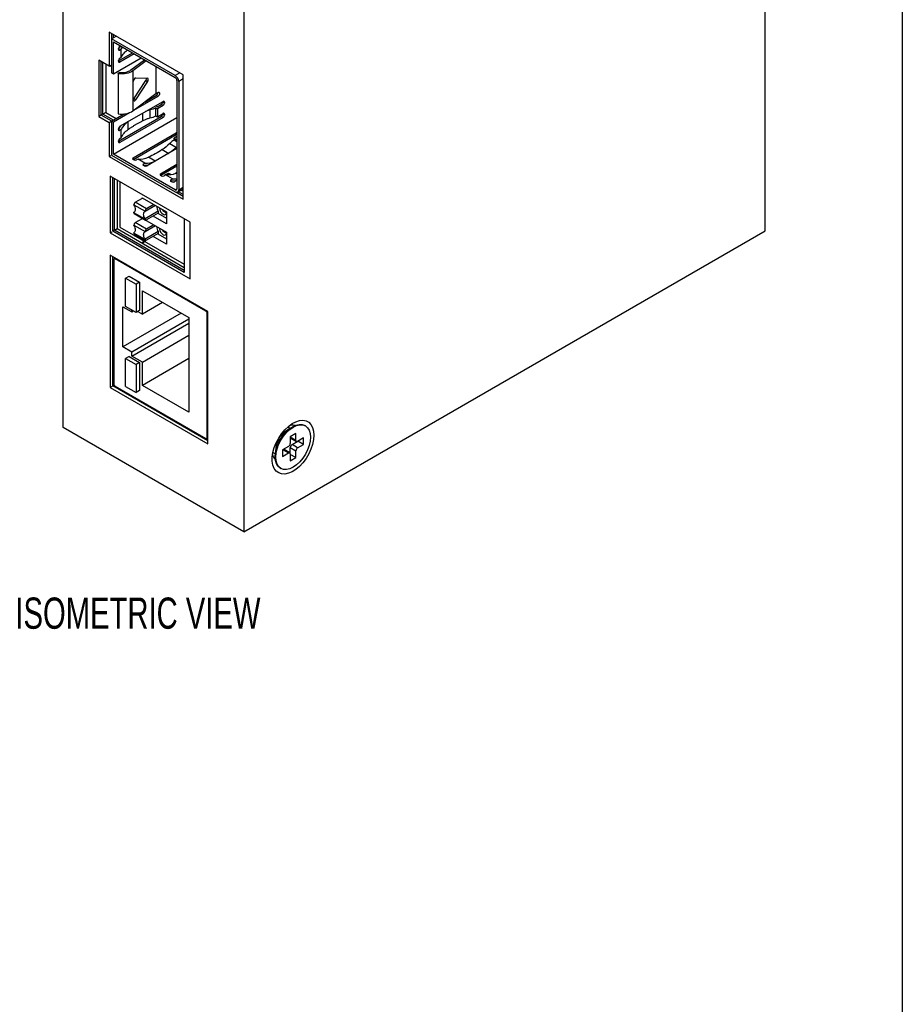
# Model space of a CAD drawing. Header units: millimetres. Extents: x 6 to 273, y 6 to 210.
# Tile 8 of 9: x 213 to 273, y 87 to 154. Entities that reach past the tile are written whole.
import ezdxf

# ---------------------------------------------------------------- set-up
doc = ezdxf.new("R2010")
doc.units = ezdxf.units.MM
doc.layers.add('DIMENSIONS', color=140, linetype='Continuous', lineweight=25)
doc.layers.add('TEXT', color=140, linetype='Continuous', lineweight=25)
doc.styles.add('SLDTEXTSTYLE0', font='TXT', dxfattribs={"width": 0.7})

msp = doc.modelspace()

# ---------------------------------------------------------------- linework, layer by layer
for p, q in [((263.7377, 139.3292), (263.7377, 191.0435)), ((216.1259, 125.9945), (216.1259, 177.7088)), ((228.3824, 170.6333), (228.3824, 118.919)), ((224.2812, 149.9145), (219.2607, 152.8128)), ((219.2607, 152.8128), (219.2607, 150.4992)), ((219.421, 152.361), (219.7321, 152.5406)), ((219.421, 152.361), (219.421, 150.0474)), ((223.7343, 149.8709), (219.421, 152.361)), ((219.4257, 152.3637), (219.4257, 152.7175)), ((219.5435, 152.4317), (219.5435, 152.6495)), ((219.7321, 152.5406), (219.7321, 152.5406)), ((219.5388, 152.1568), (223.7343, 149.7348)), ((219.5388, 149.9794), (219.5388, 152.1568)), ((219.8924, 151.6533), (219.8924, 151.7077)), ((219.8924, 151.6805), (219.9301, 151.7022)), ((219.8924, 151.6533), (219.9867, 151.5988)), ((219.9867, 151.871), (220.0103, 151.8847)), ((220.0802, 151.6528), (219.9867, 151.5988)), ((220.0802, 151.1085), (220.0802, 151.6528)), ((219.5388, 149.9794), (221.4247, 151.0681)), ((219.8924, 150.8639), (220.8354, 151.4083)), ((220.9533, 151.3403), (219.9867, 150.7823)), ((219.9867, 151.0545), (220.0802, 151.1085)), ((218.5536, 150.9074), (218.5536, 147.0969)), ((219.2607, 150.4992), (218.5536, 150.9074)), ((218.7186, 147.1922), (218.7186, 150.8122)), ((218.8364, 147.2602), (218.8364, 150.7441)), ((219.025, 150.6353), (219.025, 147.369)), ((219.2607, 150.4992), (219.3785, 150.5673)), ((219.3314, 150.54), (219.421, 150.4883)), ((219.8924, 150.8367), (219.8924, 150.8912)), ((219.9867, 150.7823), (219.8924, 150.8367)), ((220.7285, 150.2472), (221.6445, 150.9413)), ((221.7628, 150.873), (220.8614, 150.1892)), ((222.4144, 150.4968), (222.4144, 148.6454)), ((219.421, 150.0474), (219.5388, 149.9794)), ((219.8726, 149.9957), (219.8988, 150.0511)), ((219.8726, 149.9957), (219.8726, 147.2739)), ((219.8988, 150.0511), (219.9543, 150.0832)), ((220.8614, 150.1892), (220.8614, 147.4674)), ((221.0434, 149.7102), (221.8549, 149.6998)), ((224.0455, 150.0505), (223.7343, 149.8709)), ((224.2812, 149.6423), (223.97, 149.4627)), ((224.2812, 141.4769), (224.2812, 149.9145)), ((220.8906, 148.2244), (220.8906, 149.4764)), ((220.9246, 148.291), (221.7367, 149.5324)), ((221.8549, 149.4641), (221.0434, 148.2225)), ((221.7367, 149.5324), (221.8549, 149.4641)), ((223.8522, 149.5307), (223.8522, 142.1818)), ((223.97, 149.4627), (223.97, 142.1138)), ((220.8614, 147.4674), (222.4144, 148.6454)), ((222.5558, 148.4549), (220.913, 147.5065)), ((221.0434, 148.2225), (220.9246, 148.291)), ((221.6636, 148.0759), (222.438, 148.5229)), ((222.4144, 148.6454), (222.5558, 148.7271)), ((222.5558, 148.4549), (222.438, 148.5229)), ((219.9867, 146.4274), (222.9094, 148.1146)), ((222.3865, 147.8128), (222.5219, 147.7601)), ((222.4174, 147.6856), (222.5275, 147.622)), ((222.4174, 147.1413), (222.4174, 147.6856)), ((222.5004, 147.7425), (222.7915, 147.9105)), ((222.9094, 147.8425), (222.5275, 147.622)), ((222.5275, 147.622), (222.5275, 147.0777)), ((222.9094, 147.8425), (222.7915, 147.9105)), ((222.8858, 148.0738), (222.8858, 148.101)), ((223.0036, 148.0058), (222.8858, 148.0738)), ((223.0036, 148.0602), (222.9094, 148.1146)), ((223.0036, 148.0602), (223.0036, 148.0058)), ((218.6714, 147.1649), (218.5536, 147.0969)), ((218.5536, 147.0969), (219.2607, 146.6887)), ((218.8364, 147.2602), (218.7186, 147.1922)), ((219.4257, 146.784), (218.7186, 147.1922)), ((219.025, 147.369), (218.8364, 147.2602)), ((219.5435, 146.852), (218.8364, 147.2602)), ((219.025, 147.369), (219.7321, 146.9609)), ((219.421, 146.7813), (220.2627, 147.2672)), ((220.6411, 147.3495), (219.5388, 146.7132)), ((219.5388, 144.5358), (223.8522, 147.0258)), ((219.8924, 145.4203), (222.7915, 147.094)), ((222.9094, 147.0259), (219.9867, 145.3387)), ((221.5251, 147.3155), (221.5251, 146.804)), ((222.0154, 147.5434), (221.7081, 147.4212)), ((222.0154, 147.5434), (222.0154, 146.999)), ((222.4174, 147.1413), (222.5275, 147.0777)), ((222.5275, 147.0777), (222.9094, 147.2981)), ((222.9094, 147.0259), (222.7915, 147.094)), ((223.0036, 147.2437), (222.8858, 147.3117)), ((223.0036, 147.1892), (222.8858, 147.2573)), ((223.0036, 147.2437), (223.0036, 147.1892)), ((219.2607, 146.6887), (219.3785, 146.7567)), ((219.2607, 146.6887), (219.2607, 144.3752)), ((219.421, 146.7813), (219.421, 144.4677)), ((219.5388, 146.7132), (219.421, 146.7813)), ((219.5388, 144.5358), (219.5388, 146.7132)), ((220.5505, 146.2148), (220.5505, 146.7529)), ((219.8924, 146.2097), (219.8924, 146.2641)), ((219.8924, 146.2369), (219.9301, 146.2586)), ((219.8924, 146.2096), (219.9867, 146.1552)), ((220.0802, 146.2092), (219.9867, 146.1552)), ((219.9867, 145.6109), (220.0802, 145.6648)), ((220.0802, 145.6648), (220.0802, 146.2092)), ((220.8786, 144.286), (223.805, 145.9754)), ((223.805, 145.8393), (220.9021, 144.1635)), ((223.8522, 145.7305), (223.6542, 145.6162)), ((223.6542, 145.6162), (223.8522, 145.5019)), ((223.6542, 145.4891), (223.6542, 145.6162)), ((223.805, 145.9754), (223.805, 145.8393)), ((219.8924, 145.3931), (219.8924, 145.4476)), ((219.9867, 145.3387), (219.8924, 145.3931)), ((223.3605, 145.252), (223.8319, 144.9799)), ((223.8319, 144.9799), (223.494, 144.7073)), ((223.8522, 145.3748), (223.6542, 145.4891)), ((219.2607, 144.3752), (219.3785, 144.4432)), ((219.2607, 144.3752), (224.2812, 141.4769)), ((219.421, 144.4677), (223.7343, 141.9777)), ((223.7343, 142.1138), (219.5388, 144.5358)), ((220.8786, 144.286), (220.8786, 144.1771)), ((223.8522, 144.9141), (221.8214, 143.7417)), ((222.3796, 144.064), (221.9138, 144.3329)), ((222.8553, 144.8445), (223.2935, 144.5915)), ((220.9257, 144.1499), (220.8786, 144.1771)), ((221.2121, 144.2064), (221.1143, 144.1499)), ((221.6835, 143.9342), (221.2121, 144.2064)), ((221.5857, 143.8778), (221.6835, 143.9342)), ((221.5857, 143.7689), (221.5857, 143.8778)), ((221.6328, 143.7417), (221.5857, 143.7689)), ((221.6511, 143.7795), (221.6093, 143.7553)), ((221.9118, 143.7939), (221.6511, 143.7795)), ((222.7406, 143.211), (223.8522, 143.8527)), ((223.8522, 143.7166), (222.7642, 143.0886)), ((224.7526, 139.9146), (219.3314, 143.0442)), ((219.3314, 143.0442), (219.3314, 139.2119)), ((219.4964, 139.3072), (219.4964, 142.949)), ((222.7406, 143.211), (222.7406, 143.1022)), ((222.7877, 143.075), (222.7406, 143.1022)), ((222.9432, 143.061), (222.9474, 143.0634)), ((223.0741, 143.1314), (222.9763, 143.075)), ((223.5455, 142.8593), (223.0741, 143.1314)), ((223.0985, 143.1507), (223.2841, 143.2578)), ((223.2841, 143.2578), (223.4637, 143.1541)), ((223.2841, 143.2578), (223.2841, 143.1273)), ((223.8522, 143.2994), (223.7758, 143.258)), ((223.8522, 143.2139), (223.7758, 143.258)), ((219.6142, 139.3752), (219.6142, 142.8809)), ((219.8028, 142.7721), (219.8028, 139.484)), ((219.989, 142.6646), (219.989, 139.5916)), ((223.4477, 142.8028), (223.5455, 142.8593)), ((223.4477, 142.694), (223.4477, 142.8028)), ((223.4948, 142.6668), (223.4477, 142.694)), ((223.5132, 142.7045), (223.4713, 142.6804)), ((223.7738, 142.719), (223.5132, 142.7045)), ((223.5455, 142.8593), (223.8522, 142.8705)), ((223.8522, 142.7642), (223.6834, 142.6668)), ((223.97, 142.1138), (224.2812, 142.2934)), ((223.7343, 142.1138), (223.8522, 142.1818)), ((224.2812, 141.6674), (223.7811, 141.9561)), ((223.901, 141.9612), (224.2812, 142.1807)), ((224.2812, 141.8035), (223.9545, 141.9921)), ((224.143, 142.1009), (224.2812, 142.0212)), ((220.9318, 141.1105), (221.6861, 140.6751)), ((220.9318, 141.0818), (220.9318, 141.1105)), ((221.0261, 141.2738), (221.5211, 141.5596)), ((221.7804, 140.8384), (221.0261, 141.2738)), ((221.4975, 141.5732), (223.1474, 140.6207)), ((221.4975, 141.546), (221.4975, 141.5732)), ((222.3945, 141.0554), (221.6861, 140.6464)), ((222.2753, 141.1242), (221.7804, 140.8384)), ((220.9318, 140.5949), (220.954, 140.6077)), ((220.9318, 140.5662), (220.9318, 140.5949)), ((221.6861, 140.1307), (220.9318, 140.5662)), ((220.9594, 140.5051), (221.7137, 140.0697)), ((222.5817, 140.6765), (221.6861, 140.1595)), ((221.6861, 140.6751), (221.6861, 140.6464)), ((222.5817, 140.5389), (221.7804, 140.0763)), ((223.1474, 139.8042), (222.2282, 140.3348)), ((222.5582, 140.5253), (223.1474, 140.1852)), ((222.5817, 140.6765), (222.5817, 140.5389)), ((223.1474, 140.5934), (223.1462, 140.6214)), ((223.1474, 140.6207), (223.1474, 139.8042)), ((220.9318, 139.7279), (221.6861, 139.2924)), ((220.9318, 139.6991), (220.9318, 139.7279)), ((221.0261, 139.8912), (221.5211, 140.1769)), ((221.7804, 139.4557), (221.0261, 139.8912)), ((221.4975, 140.1905), (223.1474, 139.238)), ((221.4975, 140.1633), (221.4975, 140.1905)), ((221.6861, 140.1307), (221.6861, 140.1595)), ((222.3945, 139.6727), (221.6861, 139.2637)), ((222.2753, 139.7415), (221.7804, 139.4557)), ((224.3519, 140.146), (224.3519, 136.5042)), ((224.7526, 136.0823), (224.7526, 139.9146)), ((219.3314, 139.2119), (219.4493, 139.2799)), ((219.3314, 139.2119), (224.7526, 136.0823)), ((219.6142, 139.3752), (219.4964, 139.3072)), ((224.3519, 136.5042), (219.4964, 139.3072)), ((224.3519, 136.6402), (219.6142, 139.3752)), ((219.6143, 139.3752), (219.8028, 139.484)), ((219.8028, 139.484), (224.3519, 136.8579)), ((219.989, 139.5916), (224.3519, 137.0729)), ((220.9318, 139.2122), (220.954, 139.2251)), ((220.9318, 139.1835), (220.9318, 139.2122)), ((221.6861, 138.7481), (220.9318, 139.1835)), ((220.9594, 139.1224), (221.7137, 138.687)), ((222.5817, 139.2939), (221.6861, 138.7768)), ((221.6861, 139.2924), (221.6861, 139.2637)), ((222.5817, 139.1563), (221.7804, 138.6936)), ((223.1474, 138.4215), (222.2282, 138.9522)), ((222.5582, 139.1427), (223.1474, 138.8025)), ((222.5817, 139.2939), (222.5817, 139.1563)), ((223.1474, 139.2107), (223.1462, 139.2387)), ((223.1474, 139.238), (223.1474, 138.4215)), ((228.3824, 118.919), (263.7377, 139.3292)), ((221.6473, 138.6343), (221.4611, 138.5268)), ((221.5001, 138.5042), (221.6863, 138.6117)), ((221.6861, 138.7481), (221.6861, 138.7768)), ((219.3314, 137.6877), (219.3314, 128.7166)), ((225.9546, 133.8642), (219.3314, 137.6877)), ((219.4964, 128.8119), (219.4964, 137.5925)), ((219.5718, 137.391), (219.5718, 128.9643)), ((219.6695, 137.4925), (219.5994, 137.4521)), ((219.6142, 137.4606), (219.6142, 137.5244)), ((219.6661, 137.4455), (219.7086, 137.47)), ((225.8179, 133.8941), (219.6661, 137.4455)), ((220.3732, 136.1173), (220.6089, 136.2534)), ((220.6089, 136.2534), (221.316, 135.8452)), ((220.3732, 136.1173), (221.0803, 135.7091)), ((220.3732, 134.2121), (220.3732, 136.1173)), ((221.316, 135.8452), (221.0803, 135.7091)), ((221.0803, 135.7091), (221.0803, 133.8039)), ((221.316, 135.8452), (221.316, 133.9399)), ((221.5046, 135.2736), (224.663, 133.4503)), ((221.5046, 133.695), (221.5046, 135.2736)), ((222.8719, 134.4843), (221.5046, 133.695)), ((220.1846, 134.1848), (220.7975, 133.831)), ((220.1846, 131.463), (220.1846, 134.1848)), ((224.1451, 133.7493), (220.1846, 131.463)), ((221.0803, 133.8039), (220.3732, 134.2121)), ((220.7975, 133.831), (220.7975, 133.9672)), ((220.7975, 133.831), (220.9154, 133.8991)), ((221.316, 133.9399), (221.0803, 133.8039)), ((221.1981, 133.8719), (221.5046, 133.695)), ((225.8179, 133.8941), (225.8604, 133.9186)), ((225.9546, 133.7553), (225.9122, 133.7308)), ((225.9122, 132.2393), (225.9122, 133.7308)), ((225.9546, 124.8931), (225.9546, 133.8642)), ((224.663, 133.3407), (220.7975, 131.1092)), ((220.7975, 130.837), (224.663, 133.0686)), ((224.663, 133.4503), (224.663, 127.0269)), ((221.5046, 130.4288), (224.663, 132.2522)), ((225.9122, 132.2393), (225.9546, 132.2637)), ((225.9546, 132.2447), (225.9122, 132.2393)), ((225.9122, 131.1505), (225.9122, 132.2393)), ((220.7975, 131.1092), (220.1846, 131.463)), ((220.7975, 130.837), (220.7975, 131.1092)), ((225.9122, 131.1505), (225.9546, 131.156)), ((225.9122, 127.8844), (225.9122, 131.1505)), ((220.6089, 130.8098), (220.3732, 130.6737)), ((220.3732, 130.6737), (221.0803, 130.2655)), ((220.3732, 128.7685), (220.3732, 130.6737)), ((220.6089, 130.8098), (221.316, 130.4016)), ((221.5046, 130.4288), (220.7975, 130.837)), ((221.316, 130.4016), (221.0803, 130.2655)), ((221.0803, 130.2655), (221.0803, 128.3603)), ((221.316, 130.4016), (221.316, 128.4963)), ((224.663, 130.6735), (221.5046, 128.8502)), ((221.5046, 128.8502), (221.5046, 130.4288)), ((219.4493, 128.7847), (219.3314, 128.7166)), ((219.3314, 128.7166), (225.9546, 124.8931)), ((219.5994, 128.8714), (219.4964, 128.8119)), ((225.9546, 125.0836), (219.4964, 128.8119)), ((219.6661, 128.801), (225.8179, 125.2497)), ((220.3732, 128.7685), (221.0803, 128.3603)), ((221.316, 128.4963), (221.0803, 128.3603)), ((224.663, 127.0269), (221.5046, 128.8502)), ((225.9122, 127.8844), (225.9546, 127.9089)), ((225.9546, 127.8898), (225.9122, 127.8844)), ((225.9122, 126.7956), (225.9122, 127.8844)), ((225.9122, 126.7956), (225.9546, 126.8011)), ((225.9122, 125.3041), (225.9122, 126.7956)), ((228.3824, 118.919), (216.1259, 125.9945)), ((231.5428, 125.9598), (231.1743, 125.6963)), ((231.5152, 125.94), (231.3632, 126.0277)), ((231.9179, 125.5871), (231.5408, 125.3694)), ((231.9179, 125.1244), (231.9179, 125.5871)), ((232.5626, 126.1051), (232.5155, 126.1323)), ((225.8846, 125.2431), (225.9546, 125.2835)), ((225.9546, 125.2197), (225.8994, 125.2516)), ((225.9122, 125.3041), (225.9546, 125.3286)), ((231.5408, 125.3694), (231.5408, 124.9067)), ((231.9179, 125.1244), (231.5408, 125.3421)), ((231.5753, 125.2658), (231.9524, 125.0481)), ((231.6586, 124.8385), (232.0593, 125.0699)), ((232.4365, 125.2876), (232.0358, 125.0563)), ((232.0593, 125.0699), (232.0593, 125.0699)), ((232.4365, 124.8521), (232.0593, 125.0699)), ((232.4365, 124.8521), (232.4365, 125.2876)), ((230.3633, 124.2956), (230.5152, 124.2079)), ((230.5558, 124.6249), (230.5119, 124.1741)), ((231.4229, 124.7025), (231.0222, 124.4712)), ((231.0222, 124.4712), (231.0458, 124.4848)), ((231.0222, 124.4712), (231.0222, 124.0357)), ((231.0222, 124.0357), (231.4229, 124.2671)), ((231.0458, 124.4848), (231.4229, 124.2671)), ((231.5063, 124.2753), (231.1291, 124.493)), ((231.5408, 124.199), (231.5408, 124.6344)), ((231.5408, 124.6344), (231.9179, 124.4167)), ((232.0358, 124.6208), (231.6586, 124.8385)), ((231.9179, 123.954), (231.9179, 124.4167)), ((232.0358, 124.6208), (232.4365, 124.8521)), ((231.5408, 124.199), (231.5408, 123.7363)), ((231.9179, 123.954), (231.5408, 124.1717)), ((231.5408, 123.7363), (231.9179, 123.954)), ((230.8489, 123.2455), (230.8961, 123.2183))]:
    msp.add_line(p, q)
at = {"flags": 128}
for points in [[(220.0802, 151.6528), (220.1158, 151.7273), (220.1577, 151.7996)], [(222.5558, 148.7271), (222.6009, 148.7428), (222.6391, 148.7353), (222.6647, 148.7059), (222.6737, 148.659), (222.6647, 148.6018), (222.6391, 148.5429), (222.6009, 148.4913), (222.5558, 148.4549)], [(220.9318, 141.0818), (220.9717, 141.008), (221.0015, 140.9315), (221.0199, 140.8557), (221.0261, 140.7839), (221.0199, 140.7193), (221.0015, 140.6648), (220.9717, 140.6227), (220.9318, 140.5949)], [(221.6861, 140.1595), (221.6462, 140.2333), (221.6164, 140.3098), (221.598, 140.3856), (221.5918, 140.4574), (221.598, 140.5219), (221.6164, 140.5765), (221.6462, 140.6186), (221.6861, 140.6464)], [(222.6772, 140.8922), (222.676, 140.8656), (222.694, 140.751), (222.7451, 140.6332), (222.8215, 140.5301), (222.9117, 140.4573), (223.0019, 140.426), (223.0784, 140.4408), (223.1295, 140.4996), (223.1474, 140.5934), (223.1474, 140.5934)], [(222.8835, 140.7731), (222.906, 140.7262), (222.9519, 140.6643), (223.006, 140.6206), (223.0601, 140.6018), (223.106, 140.6107), (223.1285, 140.6316)], [(220.9318, 139.6991), (220.9717, 139.6253), (221.0015, 139.5488), (221.0199, 139.473), (221.0261, 139.4012), (221.0199, 139.3367), (221.0015, 139.2821), (220.9717, 139.24), (220.9318, 139.2122)], [(221.6861, 138.7768), (221.6462, 138.8506), (221.6164, 138.9271), (221.598, 139.0029), (221.5918, 139.0747), (221.598, 139.1393), (221.6164, 139.1938), (221.6462, 139.2359), (221.6861, 139.2637)], [(222.6772, 139.5095), (222.676, 139.4829), (222.694, 139.3684), (222.7451, 139.2506), (222.8215, 139.1474), (222.9117, 139.0746), (223.0019, 139.0433), (223.0784, 139.0581), (223.1295, 139.1169), (223.1474, 139.2107), (223.1474, 139.2107)], [(222.8835, 139.3904), (222.906, 139.3435), (222.9519, 139.2816), (223.006, 139.2379), (223.0601, 139.2191), (223.106, 139.228), (223.1285, 139.2489)], [(233.1436, 125.4781), (233.1208, 125.1734), (233.0534, 124.8522), (232.9434, 124.5249), (232.7943, 124.202), (232.6111, 123.8939), (232.3995, 123.6105), (232.1664, 123.3608), (231.9192, 123.153), (231.6659, 122.9936), (231.4147, 122.8879), (231.1735, 122.8392), (230.9503, 122.849), (230.752, 122.9171), (230.5852, 123.0413), (230.4552, 123.2176), (230.3661, 123.4402), (230.3208, 123.7022), (230.3208, 123.995), (230.3661, 124.3092), (230.4552, 124.6347), (230.5852, 124.9611), (230.752, 125.2779), (230.9503, 125.5749), (231.1735, 125.8425), (231.4147, 126.0722), (231.6659, 126.2565), (231.9192, 126.3896), (232.1664, 126.4671), (232.3995, 126.4866), (232.6111, 126.4475), (232.7943, 126.351), (232.9434, 126.2001), (233.0534, 125.9999), (233.1208, 125.7566), (233.1436, 125.4781)], [(230.8489, 123.2455), (230.8489, 123.2455), (230.7023, 123.3671), (230.5934, 123.5396), (230.5263, 123.7561), (230.5037, 124.0086), (230.5263, 124.2871), (230.5934, 124.5811), (230.7023, 124.8793), (230.8489, 125.1701), (231.0275, 125.4425), (231.2312, 125.6859), (231.4523, 125.8909), (231.6822, 126.0498), (231.9121, 126.1564), (232.1332, 126.2066), (232.3369, 126.1984), (232.5155, 126.1323)], [(230.5508, 123.9813), (230.5735, 124.2599), (230.6405, 124.5539), (230.7494, 124.8521), (230.896, 125.1429), (231.0746, 125.4153), (231.2783, 125.6586), (231.4994, 125.8637), (231.7293, 126.0226), (231.9593, 126.1292), (232.1803, 126.1794), (232.3841, 126.1712), (232.5627, 126.1051), (232.7092, 125.9834), (232.8181, 125.811), (232.8852, 125.5945), (232.9079, 125.342), (232.8852, 125.0635), (232.8181, 124.7694), (232.7092, 124.4713), (232.5627, 124.1805), (232.3841, 123.9081), (232.1803, 123.6647), (231.9593, 123.4597), (231.7293, 123.3008), (231.4994, 123.1942), (231.2783, 123.144), (231.0746, 123.1522), (230.896, 123.2183), (230.7494, 123.3399), (230.6405, 123.5123), (230.5735, 123.7289), (230.5508, 123.9813)]]:
    msp.add_lwpolyline(points, dxfattribs=at)
for centre, radius, start, end in [((219.9499, 151.6439), 0.0582, 170.785963, 309.203285), ((220.0971, 151.6984), 0.2049, 122.605478, 177.394522), ((220.9867, 151.2108), 1.1653, 145.305603, 155.057476), ((220.0971, 150.8819), 0.2049, 122.605478, 177.394522), ((219.9499, 150.8274), 0.0582, 170.785963, 309.203285), ((223.4583, 149.4394), 0.5123, 2.605478, 57.394522), ((223.5963, 149.5191), 0.2561, 2.605478, 57.394522), ((222.3081, 148.734), 0.2478, 301.605935, 358.399441), ((222.0823, 148.274), 0.6763, 308.188365, 310.54127), ((222.6811, 148.0831), 0.2049, 302.605478, 357.394522), ((222.9462, 148.0695), 0.0582, 350.785963, 129.203285), ((222.799, 148.0151), 0.2049, 302.605478, 357.394522), ((222.6811, 147.2666), 0.2049, 302.605478, 357.394522), ((222.9462, 147.253), 0.0582, 350.785963, 129.203285), ((222.799, 147.1985), 0.2049, 302.605478, 357.394522), ((220.0971, 146.2548), 0.2049, 122.605478, 177.394522), ((221.0003, 145.7599), 1.1807, 143.245632, 155.01578), ((221.2957, 145.6421), 1.3413, 125.738735, 154.988307), ((219.9499, 146.2003), 0.0582, 170.785963, 309.203285), ((220.0971, 145.4382), 0.2049, 122.605478, 177.394522), ((223.8874, 145.8265), 0.1701, 101.942865, 118.946465), ((223.8874, 145.6904), 0.1701, 101.942865, 118.946465), ((219.9499, 145.3838), 0.0582, 170.785963, 309.203285), ((220.8992, 144.2315), 0.0582, 110.783421, 249.216579), ((221.3317, 145.5518), 1.3508, 264.917551, 295.525387), ((221.02, 144.3319), 0.2049, 242.609672, 297.390328), ((221.6063, 143.8233), 0.0582, 110.783421, 249.216579), ((221.7271, 143.9237), 0.2049, 242.609672, 297.390328), ((222.7613, 143.1566), 0.0582, 110.783421, 249.216579), ((222.882, 143.2569), 0.2049, 242.609672, 297.390328), ((223.1938, 144.4769), 1.3508, 264.917551, 295.525387), ((223.4684, 142.7484), 0.0582, 110.783421, 249.216579), ((223.5891, 142.8487), 0.2049, 242.609672, 297.390328), ((223.7803, 142.1702), 0.0728, 230.796715, 9.214037), ((223.8263, 142.0905), 0.1456, 230.796715, 9.214037), ((221.1365, 141.1012), 0.2049, 122.605478, 177.394522), ((223.0465, 140.9858), 0.5582, 178.42865, 213.643171), ((220.9952, 140.5581), 0.0639, 172.744171, 235.943649), ((221.8908, 140.6658), 0.2049, 122.605478, 177.394522), ((221.1365, 139.7185), 0.2049, 122.605478, 177.394522), ((221.7435, 140.1214), 0.0582, 170.785963, 309.203285), ((223.0465, 139.6031), 0.5582, 178.42865, 213.643171), ((220.9952, 139.1754), 0.0639, 172.74417, 235.943649), ((221.8908, 139.2831), 0.2049, 122.605478, 177.394522), ((221.7435, 138.7387), 0.0582, 170.785963, 309.203285), ((219.6293, 137.4004), 0.0582, 50.796715, 189.214037), ((225.7075, 133.7215), 0.2049, 2.605478, 57.394522), ((219.7765, 128.9736), 0.2049, 182.605478, 237.394522), ((232.1093, 124.4424), 1.5642, 126.708658, 173.296719), ((231.6702, 125.5204), 0.6294, 74.647951, 108.60764), ((225.8547, 125.2948), 0.0582, 230.796715, 9.214037), ((231.2849, 124.9183), 0.2561, 302.605478, 357.394522), ((231.6201, 125.332), 0.0799, 172.74417, 235.943649), ((231.9898, 125.1127), 0.0728, 170.785963, 309.203285), ((231.0946, 124.4166), 0.0838, 65.692881, 125.617577), ((231.4689, 124.2107), 0.0728, 350.785963, 129.203285), ((231.7967, 124.6228), 0.2561, 122.605478, 177.394522), ((232.1738, 124.4051), 0.2561, 122.605478, 177.394522), ((230.9409, 124.2752), 0.6128, 190.922024, 225.833138)]:
    msp.add_arc(centre, radius, start, end)
for centre, major_axis, ratio, start_param, end_param in [((220.9925, 149.5537), (0.0682, 0.1528), 0.4949915, 0.2102634, 2.3046585), ((221.6857, 149.6116), (0.0683, 0.1528), 0.4953659, 4.3992161, 5.535914), ((221.804, 149.5433), (0.0682, 0.1528), 0.4949915, 4.3990536, 6.4934487), ((220.8736, 148.3703), (0.0683, 0.1528), 0.4953659, 4.0429233, 4.3992161), ((220.9925, 148.3017), (0.0682, 0.1528), 0.4949915, 2.3046585, 4.3990536)]:
    msp.add_ellipse(centre, major_axis=major_axis, ratio=ratio, start_param=start_param, end_param=end_param)
for points, knots in [([(220.0802, 151.1085), (220.1317, 151.2077), (220.2245, 151.3864), (220.4103, 151.5385), (220.4929, 151.6061)], [0, 0, 0, 0, 0.5558269, 1, 1, 1, 1]), ([(220.8614, 150.1892), (220.7495, 150.1043), (220.5931, 150.0394), (220.2433, 149.9709), (220.0507, 149.9676), (219.8726, 149.9957)], [0, 0, 0, 0, 0.5, 0.5, 1, 1, 1, 1]), ([(219.9543, 150.0832), (220.0961, 150.0652), (220.2466, 150.0711), (220.5191, 150.1289), (220.6405, 150.1806), (220.7285, 150.2472)], [0, 0, 0, 0, 0.5, 0.5, 1, 1, 1, 1]), ([(219.8726, 147.2739), (220.0507, 147.2458), (220.2433, 147.2491), (220.5931, 147.3176), (220.7495, 147.3825), (220.8614, 147.4674)], [0, 0, 0, 0, 0.5, 0.5, 1, 1, 1, 1]), ([(221.5251, 146.804), (221.5554, 146.819), (221.6159, 146.8489), (221.711, 146.8905), (221.8092, 146.9295), (221.9105, 146.966), (221.9804, 146.988), (222.0154, 146.999)], [0, 0, 0, 0, 0.2004481, 0.4002242, 0.5997758, 0.7995519, 1, 1, 1, 1]), ([(220.5505, 146.2148), (220.6001, 146.25), (220.6993, 146.3203), (220.8546, 146.4225), (221.0146, 146.5222), (221.1796, 146.619), (221.3493, 146.7133), (221.4665, 146.7738), (221.5251, 146.804)], [0, 0, 0, 0, 0.1669027, 0.3335222, 0.5, 0.6664778, 0.8330973, 1, 1, 1, 1])]:
    msp.add_open_spline(points, degree=3, knots=knots)
for points in [[(222.4174, 147.6856), (222.3069, 147.6197), (222.1672, 147.5703), (222.0154, 147.5434)], [(222.0154, 146.999), (222.1672, 147.026), (222.3069, 147.0754), (222.4174, 147.1413)], [(220.0802, 145.6648), (220.1658, 145.8649), (220.3275, 146.0539), (220.5505, 146.2148)], [(223.3605, 145.252), (223.1978, 145.093), (223.0272, 144.9554), (222.8553, 144.8445)], [(223.6542, 145.4891), (223.5536, 145.4344), (223.4523, 145.3527), (223.3605, 145.252)], [(222.8553, 144.8445), (222.5415, 144.642), (222.226, 144.4706), (221.9138, 144.3329)], [(221.6835, 143.9342), (221.8966, 143.9082), (222.1377, 143.9516), (222.3852, 144.0608)]]:
    msp.add_open_spline(points, degree=3)
at = {"layer": 'TEXT'}
msp.add_line((273.05, 209.55), (273.05, 6.35), dxfattribs=at)

# ---------------------------------------------------------------- texts
at = {"layer": 'DIMENSIONS', "insert": (212.8949, 114.461), "char_height": 2.116667, "attachment_point": 1, "style": 'SLDTEXTSTYLE0'}
msp.add_mtext('ISOMETRIC VIEW', dxfattribs=at)

doc.saveas('drawing.dxf')
